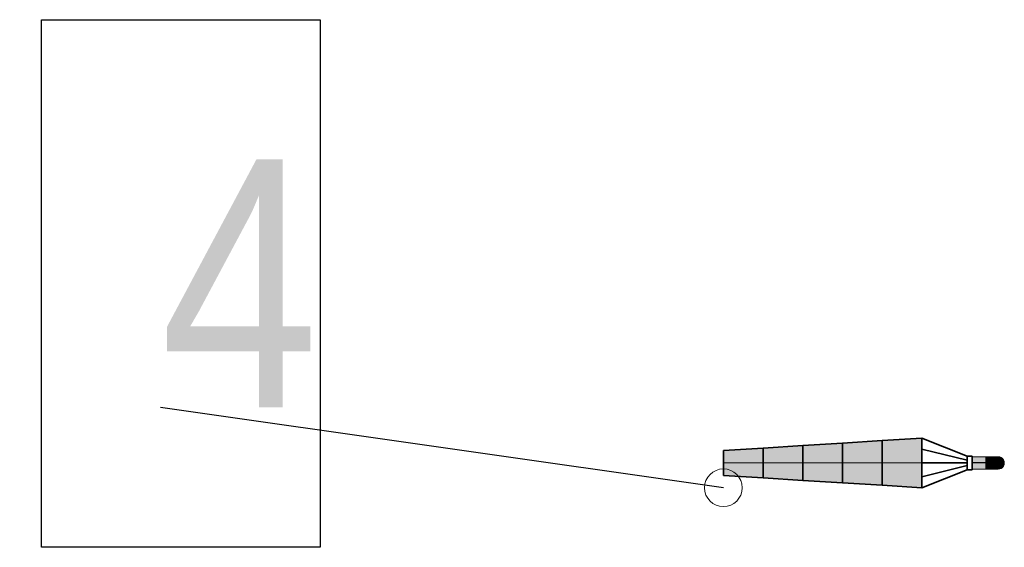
# Model space of a CAD drawing. Header units: metres. Extents: x -1013 to 1491576, y -5789570 to 1032.
# Tile 3 of 62: x 1491490.08 to 1491501.99, y -5789507.38 to -5789501. Entities that reach past the tile are written whole.
import ezdxf

# ---------------------------------------------------------------- set-up
doc = ezdxf.new("R2010")
doc.units = ezdxf.units.M
doc.header["$MEASUREMENT"] = 0
doc.linetypes.add('Kropki i Kreski', pattern=[7.2, 3.6, -1.8, 0, -1.8])
doc.linetypes.add('Przerywana', pattern=[4.8, 2.4, -2.4])
for name, color, linetype, lineweight in [('710-L Legendy opisy1', 7, 'Continuous', 13), ('710-L Legendy opisy15', 7, 'Continuous', 25), ('710-L Legendy opisy75', 30, 'Continuous', 25), ('710-L Legendy opisy81', 18, 'Continuous', 35), ('710-L Legendy opisy85', 1, 'Continuous', 25), ('710-L Legendy opisy91', 255, 'Continuous', 13)]:
    doc.layers.add(name, color=color, linetype=linetype, lineweight=lineweight)
doc.styles.add('STYL_AUTOMATYCZNY_3', font='ARIALN.TTF')
doc.dimstyles.new('STYL_AUTOMATYCZNY__3', dxfattribs={"dimtxt": 0.18, "dimasz": 0.912, "dimexe": 0.18, "dimexo": 0.0625, "dimgap": 0, "dimtad": 0, "dimtih": 1, "dimtoh": 1, "dimdec": 4, "dimzin": 0, "dimdsep": 46, "dimcen": 0.09, "dimadec": 0, "dimazin": 0, "dimtfac": 1, "dimtdec": 4, "dimtmove": 0, "dimatfit": 3, "dimldrblk": 'ARROWHEAD_1', "dimfxl": 1, "dimtolj": 1, "dimtzin": 0, "dimarcsym": 0})

# ---------------------------------------------------------------- blocks, each defined once
blk = doc.blocks.new('ARROWHEAD_1')
at = {"color": 0, "linetype": 'Continuous', "lineweight": 0}
blk.add_line((0, 0), (-1, 0), dxfattribs=at)
blk.add_circle((0, 0), 0.25, dxfattribs=at)

msp = doc.modelspace()

# ---------------------------------------------------------------- hatches: boundary and pattern name
at = {"layer": '710-L Legendy opisy75', "linetype": 'Continuous', "lineweight": 0}
for points in [[(1491501.765, -5789506.44), (1491501.765, -5789506.29), (1491501.6, -5789506.29), (1491501.6, -5789506.44)], [(1491501.798, -5789506.292), (1491501.795, -5789506.29), (1491501.765, -5789506.29), (1491501.765, -5789506.292)], [(1491501.802, -5789506.3), (1491501.798, -5789506.292), (1491501.765, -5789506.292), (1491501.765, -5789506.3)], [(1491501.805, -5789506.312), (1491501.802, -5789506.3), (1491501.765, -5789506.3), (1491501.765, -5789506.312)], [(1491501.807, -5789506.327), (1491501.805, -5789506.312), (1491501.765, -5789506.312), (1491501.765, -5789506.327)], [(1491501.83, -5789506.292), (1491501.823, -5789506.29), (1491501.795, -5789506.29), (1491501.798, -5789506.292)], [(1491501.802, -5789506.3), (1491501.837, -5789506.3), (1491501.83, -5789506.292), (1491501.798, -5789506.292)], [(1491501.805, -5789506.312), (1491501.843, -5789506.312), (1491501.837, -5789506.3), (1491501.802, -5789506.3)], [(1491501.807, -5789506.327), (1491501.848, -5789506.327), (1491501.843, -5789506.312), (1491501.805, -5789506.312)], [(1491501.83, -5789506.292), (1491501.859, -5789506.292), (1491501.849, -5789506.29), (1491501.823, -5789506.29)], [(1491501.837, -5789506.3), (1491501.869, -5789506.3), (1491501.859, -5789506.292), (1491501.83, -5789506.292)], [(1491501.878, -5789506.312), (1491501.869, -5789506.3), (1491501.837, -5789506.3), (1491501.843, -5789506.312)], [(1491501.848, -5789506.327), (1491501.885, -5789506.327), (1491501.878, -5789506.312), (1491501.843, -5789506.312)], [(1491501.885, -5789506.292), (1491501.871, -5789506.29), (1491501.849, -5789506.29), (1491501.859, -5789506.292)], [(1491501.898, -5789506.3), (1491501.885, -5789506.292), (1491501.859, -5789506.292), (1491501.869, -5789506.3)], [(1491501.878, -5789506.312), (1491501.909, -5789506.312), (1491501.898, -5789506.3), (1491501.869, -5789506.3)], [(1491501.885, -5789506.292), (1491501.906, -5789506.292), (1491501.89, -5789506.29), (1491501.871, -5789506.29)], [(1491501.917, -5789506.327), (1491501.909, -5789506.312), (1491501.878, -5789506.312), (1491501.885, -5789506.327)], [(1491501.921, -5789506.3), (1491501.906, -5789506.292), (1491501.885, -5789506.292), (1491501.898, -5789506.3)], [(1491501.906, -5789506.292), (1491501.922, -5789506.292), (1491501.904, -5789506.29), (1491501.89, -5789506.29)], [(1491501.909, -5789506.312), (1491501.934, -5789506.312), (1491501.921, -5789506.3), (1491501.898, -5789506.3)], [(1491501.922, -5789506.292), (1491501.931, -5789506.292), (1491501.912, -5789506.29), (1491501.904, -5789506.29)], [(1491501.921, -5789506.3), (1491501.938, -5789506.3), (1491501.922, -5789506.292), (1491501.906, -5789506.292)], [(1491501.917, -5789506.327), (1491501.944, -5789506.327), (1491501.934, -5789506.312), (1491501.909, -5789506.312)], [(1491501.931, -5789506.292), (1491501.935, -5789506.292), (1491501.915, -5789506.29), (1491501.912, -5789506.29)], [(1491501.934, -5789506.312), (1491501.953, -5789506.312), (1491501.938, -5789506.3), (1491501.921, -5789506.3)], [(1491501.949, -5789506.3), (1491501.931, -5789506.292), (1491501.922, -5789506.292), (1491501.938, -5789506.3)], [(1491501.953, -5789506.3), (1491501.935, -5789506.292), (1491501.931, -5789506.292), (1491501.949, -5789506.3)], [(1491501.944, -5789506.327), (1491501.964, -5789506.327), (1491501.953, -5789506.312), (1491501.934, -5789506.312)], [(1491501.953, -5789506.312), (1491501.964, -5789506.312), (1491501.949, -5789506.3), (1491501.938, -5789506.3)], [(1491501.968, -5789506.312), (1491501.953, -5789506.3), (1491501.949, -5789506.3), (1491501.964, -5789506.312)], [(1491501.976, -5789506.327), (1491501.964, -5789506.312), (1491501.953, -5789506.312), (1491501.964, -5789506.327)], [(1491501.98, -5789506.327), (1491501.968, -5789506.312), (1491501.964, -5789506.312), (1491501.976, -5789506.327)], [(1491501.809, -5789506.346), (1491501.807, -5789506.327), (1491501.765, -5789506.327), (1491501.765, -5789506.346)], [(1491501.765, -5789506.365), (1491501.809, -5789506.365), (1491501.809, -5789506.346), (1491501.765, -5789506.346)], [(1491501.809, -5789506.384), (1491501.809, -5789506.365), (1491501.765, -5789506.365), (1491501.765, -5789506.384)], [(1491501.807, -5789506.402), (1491501.809, -5789506.384), (1491501.765, -5789506.384), (1491501.765, -5789506.402)], [(1491501.805, -5789506.418), (1491501.807, -5789506.402), (1491501.765, -5789506.402), (1491501.765, -5789506.418)], [(1491501.802, -5789506.43), (1491501.805, -5789506.418), (1491501.765, -5789506.418), (1491501.765, -5789506.43)], [(1491501.798, -5789506.437), (1491501.802, -5789506.43), (1491501.765, -5789506.43), (1491501.765, -5789506.437)], [(1491501.83, -5789506.437), (1491501.837, -5789506.43), (1491501.802, -5789506.43), (1491501.798, -5789506.437)], [(1491501.837, -5789506.43), (1491501.843, -5789506.418), (1491501.805, -5789506.418), (1491501.802, -5789506.43)], [(1491501.843, -5789506.418), (1491501.848, -5789506.402), (1491501.807, -5789506.402), (1491501.805, -5789506.418)], [(1491501.809, -5789506.346), (1491501.85, -5789506.346), (1491501.848, -5789506.327), (1491501.807, -5789506.327)], [(1491501.848, -5789506.402), (1491501.85, -5789506.384), (1491501.809, -5789506.384), (1491501.807, -5789506.402)], [(1491501.809, -5789506.365), (1491501.851, -5789506.365), (1491501.85, -5789506.346), (1491501.809, -5789506.346)], [(1491501.851, -5789506.365), (1491501.809, -5789506.365), (1491501.809, -5789506.384), (1491501.85, -5789506.384)], [(1491501.859, -5789506.437), (1491501.869, -5789506.43), (1491501.837, -5789506.43), (1491501.83, -5789506.437)], [(1491501.869, -5789506.43), (1491501.878, -5789506.418), (1491501.843, -5789506.418), (1491501.837, -5789506.43)], [(1491501.878, -5789506.418), (1491501.885, -5789506.402), (1491501.848, -5789506.402), (1491501.843, -5789506.418)], [(1491501.85, -5789506.346), (1491501.889, -5789506.346), (1491501.885, -5789506.327), (1491501.848, -5789506.327)], [(1491501.885, -5789506.402), (1491501.889, -5789506.384), (1491501.85, -5789506.384), (1491501.848, -5789506.402)], [(1491501.851, -5789506.365), (1491501.89, -5789506.365), (1491501.889, -5789506.346), (1491501.85, -5789506.346)], [(1491501.889, -5789506.384), (1491501.89, -5789506.365), (1491501.851, -5789506.365), (1491501.85, -5789506.384)], [(1491501.898, -5789506.43), (1491501.869, -5789506.43), (1491501.859, -5789506.437), (1491501.885, -5789506.437)], [(1491501.909, -5789506.418), (1491501.878, -5789506.418), (1491501.869, -5789506.43), (1491501.898, -5789506.43)], [(1491501.909, -5789506.418), (1491501.917, -5789506.402), (1491501.885, -5789506.402), (1491501.878, -5789506.418)], [(1491501.923, -5789506.346), (1491501.917, -5789506.327), (1491501.885, -5789506.327), (1491501.889, -5789506.346)], [(1491501.917, -5789506.402), (1491501.923, -5789506.384), (1491501.889, -5789506.384), (1491501.885, -5789506.402)], [(1491501.906, -5789506.437), (1491501.921, -5789506.43), (1491501.898, -5789506.43), (1491501.885, -5789506.437)], [(1491501.924, -5789506.365), (1491501.923, -5789506.346), (1491501.889, -5789506.346), (1491501.89, -5789506.365)], [(1491501.923, -5789506.384), (1491501.924, -5789506.365), (1491501.89, -5789506.365), (1491501.889, -5789506.384)], [(1491501.921, -5789506.43), (1491501.934, -5789506.418), (1491501.909, -5789506.418), (1491501.898, -5789506.43)], [(1491501.922, -5789506.437), (1491501.938, -5789506.43), (1491501.921, -5789506.43), (1491501.906, -5789506.437)], [(1491501.944, -5789506.402), (1491501.917, -5789506.402), (1491501.909, -5789506.418), (1491501.934, -5789506.418)], [(1491501.95, -5789506.346), (1491501.944, -5789506.327), (1491501.917, -5789506.327), (1491501.923, -5789506.346)], [(1491501.95, -5789506.384), (1491501.923, -5789506.384), (1491501.917, -5789506.402), (1491501.944, -5789506.402)], [(1491501.938, -5789506.43), (1491501.953, -5789506.418), (1491501.934, -5789506.418), (1491501.921, -5789506.43)], [(1491501.949, -5789506.43), (1491501.938, -5789506.43), (1491501.922, -5789506.437), (1491501.931, -5789506.437)], [(1491501.952, -5789506.365), (1491501.95, -5789506.346), (1491501.923, -5789506.346), (1491501.924, -5789506.365)], [(1491501.95, -5789506.384), (1491501.952, -5789506.365), (1491501.924, -5789506.365), (1491501.923, -5789506.384)], [(1491501.935, -5789506.437), (1491501.953, -5789506.43), (1491501.949, -5789506.43), (1491501.931, -5789506.437)], [(1491501.964, -5789506.402), (1491501.944, -5789506.402), (1491501.934, -5789506.418), (1491501.953, -5789506.418)], [(1491501.964, -5789506.418), (1491501.953, -5789506.418), (1491501.938, -5789506.43), (1491501.949, -5789506.43)], [(1491501.95, -5789506.346), (1491501.971, -5789506.346), (1491501.964, -5789506.327), (1491501.944, -5789506.327)], [(1491501.964, -5789506.402), (1491501.971, -5789506.384), (1491501.95, -5789506.384), (1491501.944, -5789506.402)], [(1491501.953, -5789506.43), (1491501.968, -5789506.418), (1491501.964, -5789506.418), (1491501.949, -5789506.43)], [(1491501.973, -5789506.365), (1491501.971, -5789506.346), (1491501.95, -5789506.346), (1491501.952, -5789506.365)], [(1491501.971, -5789506.384), (1491501.973, -5789506.365), (1491501.952, -5789506.365), (1491501.95, -5789506.384)], [(1491501.976, -5789506.402), (1491501.964, -5789506.402), (1491501.953, -5789506.418), (1491501.964, -5789506.418)], [(1491501.971, -5789506.346), (1491501.983, -5789506.346), (1491501.976, -5789506.327), (1491501.964, -5789506.327)], [(1491501.983, -5789506.384), (1491501.971, -5789506.384), (1491501.964, -5789506.402), (1491501.976, -5789506.402)], [(1491501.968, -5789506.418), (1491501.98, -5789506.402), (1491501.976, -5789506.402), (1491501.964, -5789506.418)], [(1491501.973, -5789506.365), (1491501.986, -5789506.365), (1491501.983, -5789506.346), (1491501.971, -5789506.346)], [(1491501.986, -5789506.365), (1491501.973, -5789506.365), (1491501.971, -5789506.384), (1491501.983, -5789506.384)], [(1491501.988, -5789506.346), (1491501.98, -5789506.327), (1491501.976, -5789506.327), (1491501.983, -5789506.346)], [(1491501.98, -5789506.402), (1491501.988, -5789506.384), (1491501.983, -5789506.384), (1491501.976, -5789506.402)], [(1491501.99, -5789506.365), (1491501.988, -5789506.346), (1491501.983, -5789506.346), (1491501.986, -5789506.365)], [(1491501.988, -5789506.384), (1491501.99, -5789506.365), (1491501.986, -5789506.365), (1491501.983, -5789506.384)], [(1491501.795, -5789506.44), (1491501.798, -5789506.437), (1491501.765, -5789506.437), (1491501.765, -5789506.44)], [(1491501.83, -5789506.437), (1491501.798, -5789506.437), (1491501.795, -5789506.44), (1491501.823, -5789506.44)], [(1491501.849, -5789506.44), (1491501.859, -5789506.437), (1491501.83, -5789506.437), (1491501.823, -5789506.44)], [(1491501.885, -5789506.437), (1491501.859, -5789506.437), (1491501.849, -5789506.44), (1491501.871, -5789506.44)], [(1491501.906, -5789506.437), (1491501.885, -5789506.437), (1491501.871, -5789506.44), (1491501.89, -5789506.44)], [(1491501.904, -5789506.44), (1491501.922, -5789506.437), (1491501.906, -5789506.437), (1491501.89, -5789506.44)], [(1491501.931, -5789506.437), (1491501.922, -5789506.437), (1491501.904, -5789506.44), (1491501.912, -5789506.44)], [(1491501.915, -5789506.44), (1491501.935, -5789506.437), (1491501.931, -5789506.437), (1491501.912, -5789506.44)]]:
    msp.add_hatch(color=251, dxfattribs=at).paths.add_polyline_path(points)
at = {"layer": '710-L Legendy opisy85', "linetype": 'Continuous', "lineweight": 25}
for points in [[(1491500.992, -5789506.065), (1491500.512, -5789506.095), (1491500.512, -5789506.635), (1491500.992, -5789506.665)], [(1491499.072, -5789506.185), (1491498.592, -5789506.215), (1491498.592, -5789506.515), (1491499.072, -5789506.545)], [(1491500.032, -5789506.125), (1491499.552, -5789506.155), (1491499.552, -5789506.575), (1491500.032, -5789506.605)]]:
    msp.add_hatch(color=1, dxfattribs=at).paths.add_polyline_path(points)
at = {"layer": '710-L Legendy opisy91', "linetype": 'Continuous', "lineweight": 13}
for points in [[(1491499.552, -5789506.155), (1491499.072, -5789506.185), (1491499.072, -5789506.545), (1491499.552, -5789506.575)], [(1491500.512, -5789506.095), (1491500.032, -5789506.125), (1491500.032, -5789506.605), (1491500.512, -5789506.635)]]:
    msp.add_hatch(color=255, dxfattribs=at).paths.add_polyline_path(points)

# ---------------------------------------------------------------- linework, layer by layer
at = {"layer": '710-L Legendy opisy1', "color": 7, "linetype": 'Przerywana', "lineweight": 13}
for p, q in [((1491498.592, -5789506.215), (1491500.992, -5789506.065)), ((1491498.592, -5789506.515), (1491500.992, -5789506.665))]:
    msp.add_line(p, q, dxfattribs=at)
at = {"layer": '710-L Legendy opisy1', "color": 7, "linetype": 'Continuous', "lineweight": 13}
for p, q in [((1491500.992, -5789506.065), (1491500.512, -5789506.095)), ((1491500.992, -5789506.065), (1491501.542, -5789506.283)), ((1491500.992, -5789506.365), (1491500.992, -5789506.065)), ((1491500.992, -5789506.665), (1491500.992, -5789506.065)), ((1491499.072, -5789506.185), (1491498.592, -5789506.215)), ((1491499.552, -5789506.155), (1491499.072, -5789506.185)), ((1491499.072, -5789506.365), (1491499.072, -5789506.185)), ((1491499.072, -5789506.545), (1491499.072, -5789506.185)), ((1491499.072, -5789506.185), (1491499.072, -5789506.545)), ((1491500.032, -5789506.125), (1491499.552, -5789506.155)), ((1491499.552, -5789506.365), (1491499.552, -5789506.155)), ((1491499.552, -5789506.155), (1491499.552, -5789506.575)), ((1491499.552, -5789506.575), (1491499.552, -5789506.155)), ((1491500.512, -5789506.095), (1491500.032, -5789506.125)), ((1491500.032, -5789506.365), (1491500.032, -5789506.125)), ((1491500.032, -5789506.605), (1491500.032, -5789506.125)), ((1491500.032, -5789506.125), (1491500.032, -5789506.605)), ((1491500.512, -5789506.365), (1491500.512, -5789506.095)), ((1491500.512, -5789506.095), (1491500.512, -5789506.635)), ((1491500.512, -5789506.635), (1491500.512, -5789506.095)), ((1491498.592, -5789506.365), (1491498.592, -5789506.215)), ((1491498.592, -5789506.215), (1491498.592, -5789506.515)), ((1491500.992, -5789506.198), (1491501.542, -5789506.333)), ((1491501.765, -5789506.292), (1491501.765, -5789506.29)), ((1491501.795, -5789506.29), (1491501.765, -5789506.29)), ((1491501.765, -5789506.3), (1491501.765, -5789506.292)), ((1491501.765, -5789506.312), (1491501.765, -5789506.3)), ((1491501.765, -5789506.327), (1491501.765, -5789506.312)), ((1491501.823, -5789506.29), (1491501.795, -5789506.29)), ((1491501.849, -5789506.29), (1491501.823, -5789506.29)), ((1491501.871, -5789506.29), (1491501.849, -5789506.29)), ((1491501.89, -5789506.29), (1491501.871, -5789506.29)), ((1491501.904, -5789506.29), (1491501.89, -5789506.29)), ((1491501.912, -5789506.29), (1491501.904, -5789506.29)), ((1491501.915, -5789506.29), (1491501.912, -5789506.29)), ((1491501.935, -5789506.292), (1491501.915, -5789506.29)), ((1491501.953, -5789506.3), (1491501.935, -5789506.292)), ((1491501.968, -5789506.312), (1491501.953, -5789506.3)), ((1491501.98, -5789506.327), (1491501.968, -5789506.312)), ((1491500.992, -5789506.365), (1491498.592, -5789506.365)), ((1491500.992, -5789506.532), (1491501.542, -5789506.397)), ((1491501.765, -5789506.346), (1491501.765, -5789506.327)), ((1491501.765, -5789506.365), (1491501.765, -5789506.346)), ((1491501.765, -5789506.384), (1491501.765, -5789506.365)), ((1491501.765, -5789506.402), (1491501.765, -5789506.384)), ((1491501.765, -5789506.418), (1491501.765, -5789506.402)), ((1491501.765, -5789506.43), (1491501.765, -5789506.418)), ((1491501.765, -5789506.437), (1491501.765, -5789506.43)), ((1491501.935, -5789506.437), (1491501.953, -5789506.43)), ((1491501.953, -5789506.43), (1491501.968, -5789506.418)), ((1491501.968, -5789506.418), (1491501.98, -5789506.402)), ((1491501.988, -5789506.346), (1491501.98, -5789506.327)), ((1491501.98, -5789506.402), (1491501.988, -5789506.384)), ((1491501.99, -5789506.365), (1491501.988, -5789506.346)), ((1491501.988, -5789506.384), (1491501.99, -5789506.365)), ((1491498.592, -5789506.515), (1491499.072, -5789506.545)), ((1491499.072, -5789506.545), (1491499.552, -5789506.575)), ((1491500.992, -5789506.665), (1491501.542, -5789506.447)), ((1491501.765, -5789506.44), (1491501.765, -5789506.437)), ((1491501.795, -5789506.44), (1491501.765, -5789506.44)), ((1491501.823, -5789506.44), (1491501.795, -5789506.44)), ((1491501.849, -5789506.44), (1491501.823, -5789506.44)), ((1491501.871, -5789506.44), (1491501.849, -5789506.44)), ((1491501.89, -5789506.44), (1491501.871, -5789506.44)), ((1491501.904, -5789506.44), (1491501.89, -5789506.44)), ((1491501.912, -5789506.44), (1491501.904, -5789506.44)), ((1491501.915, -5789506.44), (1491501.912, -5789506.44)), ((1491501.915, -5789506.44), (1491501.935, -5789506.437)), ((1491499.552, -5789506.575), (1491500.032, -5789506.605)), ((1491500.032, -5789506.605), (1491500.512, -5789506.635)), ((1491500.512, -5789506.635), (1491500.992, -5789506.665))]:
    msp.add_line(p, q, dxfattribs=at)
at = {"layer": '710-L Legendy opisy1', "color": 7, "linetype": 'Continuous', "lineweight": 13, "flags": 128}
msp.add_lwpolyline([(1491501.765, -5789506.44), (1491501.765, -5789506.29), (1491501.6, -5789506.29), (1491501.6, -5789506.44)], close=True, dxfattribs=at)
at = {"layer": '710-L Legendy opisy15', "color": 7, "linetype": 'Kropki i Kreski', "lineweight": 25}
msp.add_line((1491501.765, -5789506.365), (1491501.6, -5789506.365), dxfattribs=at)
at = {"layer": '710-L Legendy opisy15', "color": 7, "linetype": 'Kropki i Kreski', "lineweight": 25, "flags": 128}
msp.add_lwpolyline([(1491501.915, -5789506.365), (1491501.913, -5789506.365), (1491501.906, -5789506.365), (1491501.895, -5789506.365), (1491501.88, -5789506.365), (1491501.862, -5789506.365), (1491501.84, -5789506.365), (1491501.817, -5789506.365), (1491501.791, -5789506.365), (1491501.765, -5789506.365)], dxfattribs=at)
at = {"layer": '710-L Legendy opisy81', "color": 18, "linetype": 'Continuous', "lineweight": 35}
for p, q in [((1491500.512, -5789506.095), (1491500.992, -5789506.065)), ((1491500.992, -5789506.069), (1491500.992, -5789506.065)), ((1491500.992, -5789506.065), (1491501.542, -5789506.283)), ((1491500.992, -5789506.198), (1491500.992, -5789506.065)), ((1491500.992, -5789506.083), (1491500.992, -5789506.069)), ((1491498.592, -5789506.215), (1491499.072, -5789506.185)), ((1491499.072, -5789506.185), (1491499.552, -5789506.155)), ((1491499.072, -5789506.188), (1491499.072, -5789506.185)), ((1491499.072, -5789506.188), (1491499.072, -5789506.185)), ((1491499.072, -5789506.196), (1491499.072, -5789506.188)), ((1491499.072, -5789506.196), (1491499.072, -5789506.188)), ((1491499.552, -5789506.155), (1491500.032, -5789506.125)), ((1491499.552, -5789506.158), (1491499.552, -5789506.155)), ((1491499.552, -5789506.158), (1491499.552, -5789506.155)), ((1491499.552, -5789506.168), (1491499.552, -5789506.158)), ((1491499.552, -5789506.168), (1491499.552, -5789506.158)), ((1491499.552, -5789506.183), (1491499.552, -5789506.168)), ((1491499.552, -5789506.183), (1491499.552, -5789506.168)), ((1491499.552, -5789506.204), (1491499.552, -5789506.183)), ((1491499.552, -5789506.204), (1491499.552, -5789506.183)), ((1491500.032, -5789506.125), (1491500.512, -5789506.095)), ((1491500.032, -5789506.129), (1491500.032, -5789506.125)), ((1491500.032, -5789506.129), (1491500.032, -5789506.125)), ((1491500.032, -5789506.139), (1491500.032, -5789506.129)), ((1491500.032, -5789506.139), (1491500.032, -5789506.129)), ((1491500.032, -5789506.157), (1491500.032, -5789506.139)), ((1491500.032, -5789506.157), (1491500.032, -5789506.139)), ((1491500.032, -5789506.181), (1491500.032, -5789506.157)), ((1491500.032, -5789506.181), (1491500.032, -5789506.157)), ((1491500.032, -5789506.211), (1491500.032, -5789506.181)), ((1491500.032, -5789506.211), (1491500.032, -5789506.181)), ((1491500.512, -5789506.099), (1491500.512, -5789506.095)), ((1491500.512, -5789506.099), (1491500.512, -5789506.095)), ((1491500.512, -5789506.111), (1491500.512, -5789506.099)), ((1491500.512, -5789506.111), (1491500.512, -5789506.099)), ((1491500.512, -5789506.131), (1491500.512, -5789506.111)), ((1491500.512, -5789506.131), (1491500.512, -5789506.111)), ((1491500.512, -5789506.158), (1491500.512, -5789506.131)), ((1491500.512, -5789506.158), (1491500.512, -5789506.131)), ((1491500.512, -5789506.191), (1491500.512, -5789506.158)), ((1491500.512, -5789506.191), (1491500.512, -5789506.158)), ((1491500.512, -5789506.23), (1491500.512, -5789506.191)), ((1491500.512, -5789506.23), (1491500.512, -5789506.191)), ((1491500.992, -5789506.105), (1491500.992, -5789506.083)), ((1491500.992, -5789506.135), (1491500.992, -5789506.105)), ((1491500.992, -5789506.172), (1491500.992, -5789506.135)), ((1491500.992, -5789506.215), (1491500.992, -5789506.172)), ((1491498.592, -5789506.217), (1491498.592, -5789506.215)), ((1491498.592, -5789506.224), (1491498.592, -5789506.217)), ((1491498.592, -5789506.235), (1491498.592, -5789506.224)), ((1491498.592, -5789506.25), (1491498.592, -5789506.235)), ((1491498.592, -5789506.269), (1491498.592, -5789506.25)), ((1491498.592, -5789506.29), (1491498.592, -5789506.269)), ((1491498.592, -5789506.314), (1491498.592, -5789506.29)), ((1491498.592, -5789506.339), (1491498.592, -5789506.314)), ((1491499.072, -5789506.209), (1491499.072, -5789506.196)), ((1491499.072, -5789506.209), (1491499.072, -5789506.196)), ((1491499.072, -5789506.227), (1491499.072, -5789506.209)), ((1491499.072, -5789506.227), (1491499.072, -5789506.209)), ((1491499.072, -5789506.249), (1491499.072, -5789506.227)), ((1491499.072, -5789506.249), (1491499.072, -5789506.227)), ((1491499.072, -5789506.275), (1491499.072, -5789506.249)), ((1491499.072, -5789506.275), (1491499.072, -5789506.249)), ((1491499.072, -5789506.303), (1491499.072, -5789506.275)), ((1491499.072, -5789506.303), (1491499.072, -5789506.275)), ((1491499.072, -5789506.334), (1491499.072, -5789506.303)), ((1491499.072, -5789506.334), (1491499.072, -5789506.303)), ((1491499.552, -5789506.23), (1491499.552, -5789506.204)), ((1491499.552, -5789506.23), (1491499.552, -5789506.204)), ((1491499.552, -5789506.26), (1491499.552, -5789506.23)), ((1491499.552, -5789506.26), (1491499.552, -5789506.23)), ((1491499.552, -5789506.293), (1491499.552, -5789506.26)), ((1491499.552, -5789506.293), (1491499.552, -5789506.26)), ((1491499.552, -5789506.328), (1491499.552, -5789506.293)), ((1491499.552, -5789506.328), (1491499.552, -5789506.293)), ((1491500.032, -5789506.245), (1491500.032, -5789506.211)), ((1491500.032, -5789506.245), (1491500.032, -5789506.211)), ((1491500.032, -5789506.283), (1491500.032, -5789506.245)), ((1491500.032, -5789506.283), (1491500.032, -5789506.245)), ((1491500.032, -5789506.323), (1491500.032, -5789506.283)), ((1491500.032, -5789506.323), (1491500.032, -5789506.283)), ((1491500.512, -5789506.273), (1491500.512, -5789506.23)), ((1491500.512, -5789506.273), (1491500.512, -5789506.23)), ((1491500.512, -5789506.318), (1491500.512, -5789506.273)), ((1491500.512, -5789506.318), (1491500.512, -5789506.273)), ((1491501.542, -5789506.333), (1491500.992, -5789506.198)), ((1491500.992, -5789506.262), (1491500.992, -5789506.215)), ((1491500.992, -5789506.313), (1491500.992, -5789506.262)), ((1491500.992, -5789506.365), (1491500.992, -5789506.313)), ((1491501.6, -5789506.283), (1491501.542, -5789506.283)), ((1491501.542, -5789506.289), (1491501.542, -5789506.283)), ((1491501.542, -5789506.283), (1491501.542, -5789506.283)), ((1491501.542, -5789506.307), (1491501.542, -5789506.289)), ((1491501.542, -5789506.334), (1491501.542, -5789506.307)), ((1491501.6, -5789506.289), (1491501.6, -5789506.283)), ((1491501.6, -5789506.307), (1491501.6, -5789506.289)), ((1491501.6, -5789506.334), (1491501.6, -5789506.307)), ((1491498.592, -5789506.365), (1491498.592, -5789506.339)), ((1491498.592, -5789506.391), (1491498.592, -5789506.365)), ((1491498.592, -5789506.416), (1491498.592, -5789506.391)), ((1491498.592, -5789506.44), (1491498.592, -5789506.416)), ((1491499.072, -5789506.365), (1491499.072, -5789506.334)), ((1491499.072, -5789506.365), (1491499.072, -5789506.334)), ((1491499.072, -5789506.396), (1491499.072, -5789506.365)), ((1491499.072, -5789506.396), (1491499.072, -5789506.365)), ((1491499.072, -5789506.426), (1491499.072, -5789506.396)), ((1491499.072, -5789506.426), (1491499.072, -5789506.396)), ((1491499.072, -5789506.455), (1491499.072, -5789506.426)), ((1491499.072, -5789506.455), (1491499.072, -5789506.426)), ((1491499.552, -5789506.365), (1491499.552, -5789506.328)), ((1491499.552, -5789506.365), (1491499.552, -5789506.328)), ((1491499.552, -5789506.401), (1491499.552, -5789506.365)), ((1491499.552, -5789506.401), (1491499.552, -5789506.365)), ((1491499.552, -5789506.437), (1491499.552, -5789506.401)), ((1491499.552, -5789506.437), (1491499.552, -5789506.401)), ((1491500.032, -5789506.365), (1491500.032, -5789506.323)), ((1491500.032, -5789506.365), (1491500.032, -5789506.323)), ((1491500.032, -5789506.407), (1491500.032, -5789506.365)), ((1491500.032, -5789506.407), (1491500.032, -5789506.365)), ((1491500.032, -5789506.447), (1491500.032, -5789506.407)), ((1491500.032, -5789506.447), (1491500.032, -5789506.407)), ((1491500.512, -5789506.365), (1491500.512, -5789506.318)), ((1491500.512, -5789506.365), (1491500.512, -5789506.318)), ((1491500.512, -5789506.412), (1491500.512, -5789506.365)), ((1491500.512, -5789506.412), (1491500.512, -5789506.365)), ((1491500.512, -5789506.457), (1491500.512, -5789506.412)), ((1491500.512, -5789506.457), (1491500.512, -5789506.412)), ((1491501.542, -5789506.364), (1491500.992, -5789506.364)), ((1491500.992, -5789506.364), (1491500.992, -5789506.365)), ((1491500.992, -5789506.417), (1491500.992, -5789506.365)), ((1491500.992, -5789506.365), (1491501.542, -5789506.365)), ((1491500.992, -5789506.532), (1491501.542, -5789506.397)), ((1491500.992, -5789506.468), (1491500.992, -5789506.417)), ((1491501.542, -5789506.364), (1491501.542, -5789506.334)), ((1491501.542, -5789506.364), (1491501.542, -5789506.365)), ((1491501.542, -5789506.396), (1491501.542, -5789506.365)), ((1491501.542, -5789506.365), (1491501.542, -5789506.365)), ((1491501.542, -5789506.423), (1491501.542, -5789506.396)), ((1491501.542, -5789506.441), (1491501.542, -5789506.423)), ((1491501.6, -5789506.365), (1491501.6, -5789506.334)), ((1491501.6, -5789506.396), (1491501.6, -5789506.365)), ((1491501.6, -5789506.423), (1491501.6, -5789506.396)), ((1491501.6, -5789506.441), (1491501.6, -5789506.423)), ((1491498.592, -5789506.461), (1491498.592, -5789506.44)), ((1491498.592, -5789506.48), (1491498.592, -5789506.461)), ((1491498.592, -5789506.495), (1491498.592, -5789506.48)), ((1491498.592, -5789506.506), (1491498.592, -5789506.495)), ((1491498.592, -5789506.513), (1491498.592, -5789506.506)), ((1491498.592, -5789506.515), (1491498.592, -5789506.513)), ((1491498.592, -5789506.515), (1491499.072, -5789506.545)), ((1491499.072, -5789506.481), (1491499.072, -5789506.455)), ((1491499.072, -5789506.481), (1491499.072, -5789506.455)), ((1491499.072, -5789506.503), (1491499.072, -5789506.481)), ((1491499.072, -5789506.503), (1491499.072, -5789506.481)), ((1491499.072, -5789506.521), (1491499.072, -5789506.503)), ((1491499.072, -5789506.521), (1491499.072, -5789506.503)), ((1491499.072, -5789506.534), (1491499.072, -5789506.521)), ((1491499.072, -5789506.534), (1491499.072, -5789506.521)), ((1491499.072, -5789506.542), (1491499.072, -5789506.534)), ((1491499.072, -5789506.542), (1491499.072, -5789506.534)), ((1491499.072, -5789506.545), (1491499.072, -5789506.542)), ((1491499.072, -5789506.545), (1491499.072, -5789506.542)), ((1491499.072, -5789506.545), (1491499.552, -5789506.575)), ((1491499.552, -5789506.47), (1491499.552, -5789506.437)), ((1491499.552, -5789506.47), (1491499.552, -5789506.437)), ((1491499.552, -5789506.5), (1491499.552, -5789506.47)), ((1491499.552, -5789506.5), (1491499.552, -5789506.47)), ((1491499.552, -5789506.526), (1491499.552, -5789506.5)), ((1491499.552, -5789506.526), (1491499.552, -5789506.5)), ((1491499.552, -5789506.547), (1491499.552, -5789506.526)), ((1491499.552, -5789506.547), (1491499.552, -5789506.526)), ((1491499.552, -5789506.562), (1491499.552, -5789506.547)), ((1491499.552, -5789506.562), (1491499.552, -5789506.547)), ((1491500.032, -5789506.485), (1491500.032, -5789506.447)), ((1491500.032, -5789506.485), (1491500.032, -5789506.447)), ((1491500.032, -5789506.519), (1491500.032, -5789506.485)), ((1491500.032, -5789506.519), (1491500.032, -5789506.485)), ((1491500.032, -5789506.549), (1491500.032, -5789506.519)), ((1491500.032, -5789506.549), (1491500.032, -5789506.519)), ((1491500.032, -5789506.573), (1491500.032, -5789506.549)), ((1491500.032, -5789506.573), (1491500.032, -5789506.549)), ((1491500.512, -5789506.5), (1491500.512, -5789506.457)), ((1491500.512, -5789506.5), (1491500.512, -5789506.457)), ((1491500.512, -5789506.538), (1491500.512, -5789506.5)), ((1491500.512, -5789506.538), (1491500.512, -5789506.5)), ((1491500.512, -5789506.572), (1491500.512, -5789506.538)), ((1491500.512, -5789506.572), (1491500.512, -5789506.538)), ((1491501.542, -5789506.447), (1491500.992, -5789506.665)), ((1491500.992, -5789506.515), (1491500.992, -5789506.468)), ((1491500.992, -5789506.558), (1491500.992, -5789506.515)), ((1491500.992, -5789506.665), (1491500.992, -5789506.532)), ((1491501.542, -5789506.447), (1491501.542, -5789506.441)), ((1491501.6, -5789506.447), (1491501.542, -5789506.447)), ((1491501.542, -5789506.447), (1491501.542, -5789506.447)), ((1491501.6, -5789506.447), (1491501.6, -5789506.441)), ((1491499.552, -5789506.572), (1491499.552, -5789506.562)), ((1491499.552, -5789506.572), (1491499.552, -5789506.562)), ((1491499.552, -5789506.575), (1491499.552, -5789506.572)), ((1491499.552, -5789506.575), (1491499.552, -5789506.572)), ((1491499.552, -5789506.575), (1491500.032, -5789506.605)), ((1491500.032, -5789506.59), (1491500.032, -5789506.573)), ((1491500.032, -5789506.59), (1491500.032, -5789506.573)), ((1491500.032, -5789506.601), (1491500.032, -5789506.59)), ((1491500.032, -5789506.601), (1491500.032, -5789506.59)), ((1491500.032, -5789506.605), (1491500.032, -5789506.601)), ((1491500.032, -5789506.605), (1491500.032, -5789506.601)), ((1491500.032, -5789506.605), (1491500.512, -5789506.635)), ((1491500.512, -5789506.599), (1491500.512, -5789506.572)), ((1491500.512, -5789506.599), (1491500.512, -5789506.572)), ((1491500.512, -5789506.619), (1491500.512, -5789506.599)), ((1491500.512, -5789506.619), (1491500.512, -5789506.599)), ((1491500.512, -5789506.631), (1491500.512, -5789506.619)), ((1491500.512, -5789506.631), (1491500.512, -5789506.619)), ((1491500.512, -5789506.635), (1491500.512, -5789506.631)), ((1491500.512, -5789506.635), (1491500.512, -5789506.631)), ((1491500.512, -5789506.635), (1491500.992, -5789506.665)), ((1491500.992, -5789506.595), (1491500.992, -5789506.558)), ((1491500.992, -5789506.625), (1491500.992, -5789506.595)), ((1491500.992, -5789506.647), (1491500.992, -5789506.625)), ((1491500.992, -5789506.66), (1491500.992, -5789506.647)), ((1491500.992, -5789506.665), (1491500.992, -5789506.66))]:
    msp.add_line(p, q, dxfattribs=at)
at = {"layer": '710-L Legendy opisy85', "color": 1, "linetype": 'Continuous', "lineweight": 25, "flags": 128}
msp.add_lwpolyline([(1491490.344, -5789501.004), (1491493.716, -5789501.004), (1491493.716, -5789507.385), (1491490.344, -5789507.385)], close=True, dxfattribs=at)

# ---------------------------------------------------------------- texts
at = {"layer": '710-L Legendy opisy85', "color": 1, "linetype": 'Continuous', "lineweight": 25, "insert": (1491491.784, -5789505.694), "char_height": 3, "attachment_point": 7, "style": 'STYL_AUTOMATYCZNY_3'}
msp.add_mtext('\\A1;{\\pql;\\fArial Narrow|b0|i0|c238|p0;\\W1.000000;4}', dxfattribs=at)

# ---------------------------------------------------------------- leaders
at = {"layer": '710-L Legendy opisy85', "color": 1, "linetype": 'Continuous', "lineweight": 25, "annotation_type": 0, "has_hookline": 1, "hookline_direction": 1, "text_width": 1.703}
msp.add_leader([(1491498.592, -5789506.665), (1491491.784, -5789505.694)], dimstyle='STYL_AUTOMATYCZNY__3', dxfattribs=at)

doc.saveas('drawing.dxf')
